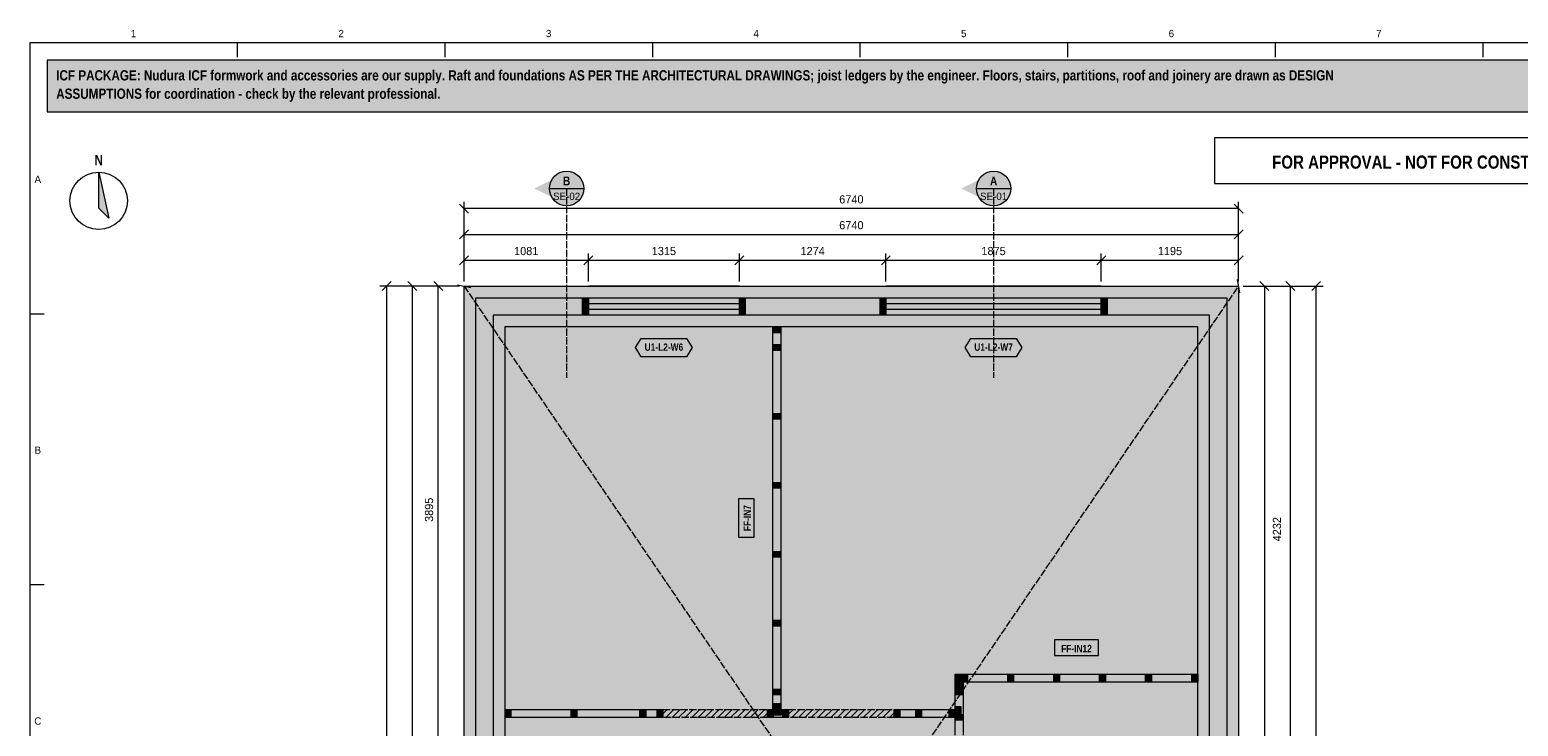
# Model space of a CAD drawing. Header units: millimetres. Extents: x 17 to 413, y 4 to 292.
# Tile 3 of 4: x 20 to 279, y 171 to 292. Entities that reach past the tile are written whole.
import ezdxf
from ezdxf.enums import TextEntityAlignment as Align

# ---------------------------------------------------------------- set-up
doc = ezdxf.new("R2010")
doc.units = ezdxf.units.MM
doc.linetypes.add('DASHED', pattern=[1.524, 1.27, -0.254])
for name, color, linetype in [('FILL-C_B2B2B5', 7, 'Continuous'), ('FILL-EPS', 7, 'Continuous'), ('FILL-INK', 7, 'Continuous'), ('FILL-RED', 7, 'Continuous'), ('FILL-TEAL_DK', 7, 'Continuous'), ('FILL-TIMBER', 7, 'Continuous'), ('FILL-WHITE', 7, 'Continuous'), ('LINE-C_85297A', 7, 'Continuous'), ('LINE-C_85297A-DASH', 7, 'DASHED'), ('LINE-INK', 7, 'Continuous'), ('LINE-INK-DASH', 7, 'DASHED'), ('LINE-RED', 7, 'Continuous'), ('LINE-RED-DASH', 7, 'DASHED'), ('LINE-STEEL_GREY', 7, 'Continuous'), ('LINE-STEEL_GREY-DASH', 7, 'DASHED'), ('LINE-TEAL_DK', 7, 'Continuous'), ('LINE-TIMBER_DK', 7, 'Continuous'), ('TEXT-INK', 7, 'Continuous'), ('TEXT-RED', 7, 'Continuous'), ('TEXT-STEEL_GREY', 7, 'Continuous'), ('TEXT-TEAL_DK', 7, 'Continuous')]:
    doc.layers.add(name, color=color, linetype=linetype)
doc.styles.add('OpenSansCondensed-Bold', font='OpenSansCondensed-Bold.ttf')

msp = doc.modelspace()

# ---------------------------------------------------------------- hatches: boundary and pattern name
at = {"layer": 'FILL-C_B2B2B5', "true_color": 0xb2b2b5}
h = msp.add_hatch(color=253, dxfattribs=at)
h.dxf.hatch_style = 1
h.paths.add_polyline_path([(97.63, 245.62), (228.37, 245.62), (228.37, 51.88), (97.63, 51.88)])
h.paths.add_polyline_path([(225.32, 54.93), (225.32, 242.57), (100.68, 242.57), (100.68, 54.93)], flags=0)
at = {"layer": 'FILL-EPS', "true_color": 0xccffff}
h = msp.add_hatch(color=7, dxfattribs=at)
h.dxf.hatch_style = 1
h.paths.add_polyline_path([(95.6, 247.65), (230.4, 247.65), (230.4, 49.85), (95.6, 49.85)])
h.paths.add_polyline_path([(97.63, 51.88), (228.37, 51.88), (228.37, 245.62), (97.63, 245.62)], flags=0)
h = msp.add_hatch(color=7, dxfattribs=at)
h.dxf.hatch_style = 1
h.paths.add_polyline_path([(100.68, 54.93), (100.68, 242.57), (225.32, 242.57), (225.32, 54.93)])
h.paths.add_polyline_path([(223.29, 56.96), (223.29, 240.54), (102.71, 240.54), (102.71, 56.96)], flags=0)
at = {"layer": 'FILL-INK', "true_color": 0x14141a}
h = msp.add_hatch(color=250, dxfattribs=at)
h.dxf.hatch_style = 1
h.paths.add_polyline_path([(32, 267.5), (33.75, 259.5), (32, 261.25)])
at = {"layer": 'FILL-RED', "true_color": 0xb81a1f}
h = msp.add_hatch(color=242, dxfattribs=at)
h.dxf.hatch_style = 1
h.paths.add_polyline_path([(107.84, 264.65), (113.44, 261.8), (113.44, 267.5)])
h = msp.add_hatch(color=242, dxfattribs=at)
h.dxf.hatch_style = 1
h.paths.add_polyline_path([(182.16, 264.65), (187.76, 261.8), (187.76, 267.5)])
at = {"layer": 'FILL-TEAL_DK', "true_color": 0x006b5c}
h = msp.add_hatch(color=126, dxfattribs=at)
h.dxf.hatch_style = 1
h.paths.add_polyline_path([(116.22, 245.61), (117.22, 245.61), (117.22, 242.57), (116.22, 242.57)])
h = msp.add_hatch(color=126, dxfattribs=at)
h.dxf.hatch_style = 1
h.paths.add_polyline_path([(143.52, 245.61), (144.52, 245.61), (144.52, 242.57), (143.52, 242.57)])
h = msp.add_hatch(color=126, dxfattribs=at)
h.dxf.hatch_style = 1
h.paths.add_polyline_path([(168, 245.61), (169, 245.61), (169, 242.57), (168, 242.57)])
h = msp.add_hatch(color=126, dxfattribs=at)
h.dxf.hatch_style = 1
h.paths.add_polyline_path([(206.5, 242.57), (206.5, 245.61), (207.5, 245.61), (207.5, 242.57), (206.5, 242.57)])
at = {"layer": 'FILL-TIMBER', "true_color": 0xeddbb8}
h = msp.add_hatch(color=254, dxfattribs=at)
h.dxf.hatch_style = 1
h.paths.add_polyline_path([(150.73, 240.53), (150.73, 239.82), (150.73, 239.53), (150.32, 239.53), (149.33, 239.53), (149.33, 240.24), (149.33, 240.53), (149.74, 240.53)])
h = msp.add_hatch(color=254, dxfattribs=at)
h.dxf.hatch_style = 1
h.paths.add_polyline_path([(150.73, 237.46), (150.73, 236.75), (150.73, 236.46), (150.32, 236.46), (149.33, 236.46), (149.33, 237.17), (149.33, 237.46), (149.74, 237.46)])
h = msp.add_hatch(color=254, dxfattribs=at)
h.dxf.hatch_style = 1
h.paths.add_polyline_path([(150.73, 225.46), (150.73, 224.75), (150.73, 224.46), (150.32, 224.46), (149.33, 224.46), (149.33, 225.17), (149.33, 225.46), (149.74, 225.46)])
h = msp.add_hatch(color=254, dxfattribs=at)
h.dxf.hatch_style = 1
h.paths.add_polyline_path([(150.73, 213.46), (150.73, 212.75), (150.73, 212.46), (150.32, 212.46), (149.33, 212.46), (149.33, 213.17), (149.33, 213.46), (149.74, 213.46)])
h = msp.add_hatch(color=254, dxfattribs=at)
h.dxf.hatch_style = 1
h.paths.add_polyline_path([(150.73, 201.46), (150.73, 200.75), (150.73, 200.46), (150.32, 200.46), (149.33, 200.46), (149.33, 201.17), (149.33, 201.46), (149.74, 201.46)])
h = msp.add_hatch(color=254, dxfattribs=at)
h.dxf.hatch_style = 1
h.paths.add_polyline_path([(150.73, 189.46), (150.73, 188.75), (150.73, 188.46), (150.32, 188.46), (149.33, 188.46), (149.33, 189.17), (149.33, 189.46), (149.74, 189.46)])
h = msp.add_hatch(color=254, dxfattribs=at)
h.dxf.hatch_style = 1
h.paths.add_polyline_path([(182.07, 178.68), (181.36, 178.68), (181.07, 178.68), (181.07, 179.09), (181.07, 180.08), (181.78, 180.08), (182.07, 180.08), (182.07, 179.67)])
h = msp.add_hatch(color=254, dxfattribs=at)
h.dxf.hatch_style = 1
h.paths.add_polyline_path([(183.21, 178.68), (182.5, 178.68), (182.21, 178.68), (182.21, 179.09), (182.21, 180.08), (182.92, 180.08), (183.21, 180.08), (183.21, 179.67)])
h = msp.add_hatch(color=254, dxfattribs=at)
h.dxf.hatch_style = 1
h.paths.add_polyline_path([(191.21, 178.68), (190.5, 178.68), (190.21, 178.68), (190.21, 179.09), (190.21, 180.08), (190.92, 180.08), (191.21, 180.08), (191.21, 179.67)])
h = msp.add_hatch(color=254, dxfattribs=at)
h.dxf.hatch_style = 1
h.paths.add_polyline_path([(199.21, 178.68), (198.5, 178.68), (198.21, 178.68), (198.21, 179.09), (198.21, 180.08), (198.92, 180.08), (199.21, 180.08), (199.21, 179.67)])
h = msp.add_hatch(color=254, dxfattribs=at)
h.dxf.hatch_style = 1
h.paths.add_polyline_path([(207.21, 178.68), (206.5, 178.68), (206.21, 178.68), (206.21, 179.09), (206.21, 180.08), (206.92, 180.08), (207.21, 180.08), (207.21, 179.67)])
h = msp.add_hatch(color=254, dxfattribs=at)
h.dxf.hatch_style = 1
h.paths.add_polyline_path([(215.21, 178.68), (214.5, 178.68), (214.21, 178.68), (214.21, 179.09), (214.21, 180.08), (214.92, 180.08), (215.21, 180.08), (215.21, 179.67)])
h = msp.add_hatch(color=254, dxfattribs=at)
h.dxf.hatch_style = 1
h.paths.add_polyline_path([(223.28, 178.68), (222.57, 178.68), (222.28, 178.68), (222.28, 179.09), (222.28, 180.08), (222.99, 180.08), (223.28, 180.08), (223.28, 179.67)])
h = msp.add_hatch(color=254, dxfattribs=at)
h.dxf.hatch_style = 1
h.paths.add_polyline_path([(150.73, 177.46), (150.73, 176.75), (150.73, 176.46), (150.32, 176.46), (149.33, 176.46), (149.33, 177.17), (149.33, 177.46), (149.74, 177.46)])
h = msp.add_hatch(color=254, dxfattribs=at)
h.dxf.hatch_style = 1
h.paths.add_polyline_path([(182.47, 178.64), (182.47, 177.93), (182.47, 177.64), (182.06, 177.64), (181.07, 177.64), (181.07, 178.35), (181.07, 178.64), (181.48, 178.64)])
h = msp.add_hatch(color=254, dxfattribs=at)
h.dxf.hatch_style = 1
h.paths.add_polyline_path([(182.47, 177.46), (182.47, 176.75), (182.47, 176.46), (182.06, 176.46), (181.07, 176.46), (181.07, 177.17), (181.07, 177.46), (181.48, 177.46)])
h = msp.add_hatch(color=254, dxfattribs=at)
h.dxf.hatch_style = 1
h.paths.add_polyline_path([(103.72, 172.54), (103.01, 172.54), (102.72, 172.54), (102.72, 172.95), (102.72, 173.94), (103.43, 173.94), (103.72, 173.94), (103.72, 173.53)])
h = msp.add_hatch(color=254, dxfattribs=at)
h.dxf.hatch_style = 1
h.paths.add_polyline_path([(115.21, 172.54), (114.5, 172.54), (114.21, 172.54), (114.21, 172.95), (114.21, 173.94), (114.92, 173.94), (115.21, 173.94), (115.21, 173.53)])
h = msp.add_hatch(color=254, dxfattribs=at)
h.dxf.hatch_style = 1
h.paths.add_polyline_path([(127.21, 172.54), (126.5, 172.54), (126.21, 172.54), (126.21, 172.95), (126.21, 173.94), (126.92, 173.94), (127.21, 173.94), (127.21, 173.53)])
h = msp.add_hatch(color=254, dxfattribs=at)
h.dxf.hatch_style = 1
h.paths.add_polyline_path([(130.2, 172.54), (129.49, 172.54), (129.2, 172.54), (129.2, 172.95), (129.2, 173.94), (129.91, 173.94), (130.2, 173.94), (130.2, 173.53)])
h = msp.add_hatch(color=254, dxfattribs=at)
h.dxf.hatch_style = 1
h.paths.add_polyline_path([(149.4, 172.54), (148.69, 172.54), (148.4, 172.54), (148.4, 172.95), (148.4, 173.94), (149.11, 173.94), (149.4, 173.94), (149.4, 173.53)])
h = msp.add_hatch(color=254, dxfattribs=at)
h.dxf.hatch_style = 1
h.paths.add_polyline_path([(150.73, 174.98), (150.73, 174.27), (150.73, 173.98), (150.32, 173.98), (149.33, 173.98), (149.33, 174.69), (149.33, 174.98), (149.74, 174.98)])
h = msp.add_hatch(color=254, dxfattribs=at)
h.dxf.hatch_style = 1
h.paths.add_polyline_path([(150.8, 172.94), (149.81, 172.94), (149.4, 172.94), (149.4, 173.23), (149.4, 173.94), (150.39, 173.94), (150.8, 173.94), (150.8, 173.65)])
h = msp.add_hatch(color=254, dxfattribs=at)
h.dxf.hatch_style = 1
h.paths.add_polyline_path([(152.08, 172.54), (151.37, 172.54), (151.08, 172.54), (151.08, 172.95), (151.08, 173.94), (151.78, 173.94), (152.08, 173.94), (152.08, 173.53)])
h = msp.add_hatch(color=254, dxfattribs=at)
h.dxf.hatch_style = 1
h.paths.add_polyline_path([(171.44, 172.54), (170.73, 172.54), (170.44, 172.54), (170.44, 172.95), (170.44, 173.94), (171.14, 173.94), (171.44, 173.94), (171.44, 173.53)])
h = msp.add_hatch(color=254, dxfattribs=at)
h.dxf.hatch_style = 1
h.paths.add_polyline_path([(175.21, 172.54), (174.5, 172.54), (174.21, 172.54), (174.21, 172.95), (174.21, 173.94), (174.92, 173.94), (175.21, 173.94), (175.21, 173.53)])
h = msp.add_hatch(color=254, dxfattribs=at)
h.dxf.hatch_style = 1
h.paths.add_polyline_path([(181.03, 172.54), (180.32, 172.54), (180.03, 172.54), (180.03, 172.95), (180.03, 173.94), (180.74, 173.94), (181.03, 173.94), (181.03, 173.53)])
h = msp.add_hatch(color=254, dxfattribs=at)
h.dxf.hatch_style = 1
h.paths.add_polyline_path([(182.07, 174.44), (182.07, 173.45), (182.07, 173.04), (181.78, 173.04), (181.07, 173.04), (181.07, 174.03), (181.07, 174.44), (181.36, 174.44)])
h = msp.add_hatch(color=254, dxfattribs=at)
h.dxf.hatch_style = 1
h.paths.add_polyline_path([(182.47, 173.04), (182.47, 172.33), (182.47, 172.04), (182.06, 172.04), (181.07, 172.04), (181.07, 172.75), (181.07, 173.04), (181.48, 173.04)])
at = {"layer": 'FILL-WHITE', "true_color": 0xfff5f0}
h = msp.add_hatch(color=7, dxfattribs=at)
h.dxf.hatch_style = 1
h.paths.add_polyline_path([(23, 278), (307, 278), (307, 287), (23, 287)])
at = {"layer": 'FILL-WHITE', "true_color": 0xffffff}
h = msp.add_hatch(color=7, dxfattribs=at)
h.dxf.hatch_style = 1
h.paths.add_polyline_path([(116.44, 264.65), (116.34, 265.43), (116.04, 266.15), (115.56, 266.77), (114.94, 267.25), (114.22, 267.55), (113.44, 267.65), (112.66, 267.55), (111.94, 267.25), (111.32, 266.77), (110.84, 266.15), (110.54, 265.43), (110.44, 264.65), (110.54, 263.87), (110.84, 263.15), (111.32, 262.53), (111.94, 262.05), (112.66, 261.75), (113.44, 261.65), (114.22, 261.75), (114.94, 262.05), (115.56, 262.53), (116.04, 263.15), (116.34, 263.87)])
h = msp.add_hatch(color=7, dxfattribs=at)
h.dxf.hatch_style = 1
h.paths.add_polyline_path([(190.76, 264.65), (190.66, 265.43), (190.36, 266.15), (189.88, 266.77), (189.26, 267.25), (188.54, 267.55), (187.76, 267.65), (186.98, 267.55), (186.26, 267.25), (185.64, 266.77), (185.16, 266.15), (184.86, 265.43), (184.76, 264.65), (184.86, 263.87), (185.16, 263.15), (185.64, 262.53), (186.26, 262.05), (186.98, 261.75), (187.76, 261.65), (188.54, 261.75), (189.26, 262.05), (189.88, 262.53), (190.36, 263.15), (190.66, 263.87)])
h = msp.add_hatch(color=7, dxfattribs=at)
h.dxf.hatch_style = 1
h.paths.add_polyline_path([(125.43, 236.94), (126.43, 238.54), (134.31, 238.54), (135.31, 236.94), (134.31, 235.34), (126.43, 235.34)])
at = {"layer": 'FILL-WHITE', "true_color": 0xfaf5e8}
h = msp.add_hatch(color=7, dxfattribs=at)
h.dxf.hatch_style = 1
h.paths.add_polyline_path([(150.32, 173.98), (149.33, 173.98), (149.33, 174.69), (149.33, 174.98), (149.33, 176.46), (149.33, 177.17), (149.33, 177.46), (149.33, 188.46), (149.33, 189.17), (149.33, 189.46), (149.33, 200.46), (149.33, 201.17), (149.33, 201.46), (149.33, 212.46), (149.33, 213.17), (149.33, 213.46), (149.33, 224.46), (149.33, 225.17), (149.33, 225.46), (149.33, 236.46), (149.33, 237.17), (149.33, 237.46), (149.33, 239.53), (149.33, 240.24), (149.33, 240.53), (149.74, 240.53), (150.73, 240.53), (150.73, 239.82), (150.73, 239.53), (150.73, 237.46), (150.73, 236.75), (150.73, 236.46), (150.73, 225.46), (150.73, 224.75), (150.73, 224.46), (150.73, 213.46), (150.73, 212.75), (150.73, 212.46), (150.73, 201.46), (150.73, 200.75), (150.73, 200.46), (150.73, 189.46), (150.73, 188.75), (150.73, 188.46), (150.73, 177.46), (150.73, 176.75), (150.73, 176.46), (150.73, 174.98), (150.73, 174.27), (150.73, 173.98)])
at = {"layer": 'FILL-WHITE', "true_color": 0xffffff}
h = msp.add_hatch(color=7, dxfattribs=at)
h.dxf.hatch_style = 1
h.paths.add_polyline_path([(182.81, 236.94), (183.81, 238.54), (191.69, 238.54), (192.69, 236.94), (191.69, 235.34), (183.81, 235.34)])
h = msp.add_hatch(color=7, dxfattribs=at)
h.dxf.hatch_style = 1
h.paths.add_polyline_path([(146.11, 203.91), (146.11, 210.6), (143.35, 210.6), (143.35, 203.91)])
h = msp.add_hatch(color=7, dxfattribs=at)
h.dxf.hatch_style = 1
h.paths.add_polyline_path([(198.34, 183.3), (206.01, 183.3), (206.01, 186.06), (198.34, 186.06)])
at = {"layer": 'FILL-WHITE', "true_color": 0xfaf5e8}
h = msp.add_hatch(color=7, dxfattribs=at)
h.dxf.hatch_style = 1
h.paths.add_polyline_path([(181.07, 179.09), (181.07, 180.08), (181.78, 180.08), (182.07, 180.08), (182.21, 180.08), (182.92, 180.08), (183.21, 180.08), (190.21, 180.08), (190.92, 180.08), (191.21, 180.08), (198.21, 180.08), (198.92, 180.08), (199.21, 180.08), (206.21, 180.08), (206.92, 180.08), (207.21, 180.08), (214.21, 180.08), (214.92, 180.08), (215.21, 180.08), (222.28, 180.08), (222.99, 180.08), (223.28, 180.08), (223.28, 179.67), (223.28, 178.68), (222.57, 178.68), (222.28, 178.68), (215.21, 178.68), (214.5, 178.68), (214.21, 178.68), (207.21, 178.68), (206.5, 178.68), (206.21, 178.68), (199.21, 178.68), (198.5, 178.68), (198.21, 178.68), (191.21, 178.68), (190.5, 178.68), (190.21, 178.68), (183.21, 178.68), (182.5, 178.68), (182.21, 178.68), (182.07, 178.68), (181.36, 178.68), (181.07, 178.68)])
h = msp.add_hatch(color=7, dxfattribs=at)
h.dxf.hatch_style = 1
h.paths.add_polyline_path([(182.06, 154.98), (181.07, 154.98), (181.07, 155.69), (181.07, 155.98), (181.07, 160.46), (181.07, 161.17), (181.07, 161.46), (181.07, 168.46), (181.07, 169.17), (181.07, 169.46), (181.07, 172.04), (181.07, 172.75), (181.07, 173.04), (181.07, 174.03), (181.07, 174.44), (181.07, 176.46), (181.07, 177.17), (181.07, 177.46), (181.07, 177.64), (181.07, 178.35), (181.07, 178.64), (181.48, 178.64), (182.47, 178.64), (182.47, 177.93), (182.47, 177.64), (182.47, 177.46), (182.47, 176.75), (182.47, 176.46), (182.47, 173.04), (182.47, 172.33), (182.47, 172.04), (182.47, 169.46), (182.47, 168.75), (182.47, 168.46), (182.47, 161.46), (182.47, 160.75), (182.47, 160.46), (182.47, 155.98), (182.47, 155.27), (182.47, 154.98)])
h = msp.add_hatch(color=7, dxfattribs=at)
h.dxf.hatch_style = 1
h.paths.add_polyline_path([(102.72, 172.54), (102.72, 172.95), (102.72, 173.94), (103.43, 173.94), (103.72, 173.94), (114.21, 173.94), (114.92, 173.94), (115.21, 173.94), (126.21, 173.94), (126.92, 173.94), (127.21, 173.94), (129.2, 173.94), (129.91, 173.94), (130.2, 173.94), (130.2, 173.53), (130.2, 172.54), (129.49, 172.54), (129.2, 172.54), (127.21, 172.54), (126.5, 172.54), (126.21, 172.54), (115.21, 172.54), (114.5, 172.54), (114.21, 172.54), (103.72, 172.54), (103.01, 172.54)])
at = {"layer": 'FILL-WHITE', "true_color": 0xffffff}
h = msp.add_hatch(color=7, dxfattribs=at)
h.dxf.hatch_style = 1
h.paths.add_polyline_path([(130.2, 172.54), (130.2, 173.94), (148.4, 173.94), (148.4, 172.54)])
at = {"layer": 'FILL-WHITE', "true_color": 0xfaf5e8}
h = msp.add_hatch(color=7, dxfattribs=at)
h.dxf.hatch_style = 1
h.paths.add_polyline_path([(148.4, 173.94), (149.11, 173.94), (149.4, 173.94), (150.39, 173.94), (150.8, 173.94), (151.08, 173.94), (151.78, 173.94), (152.08, 173.94), (152.08, 173.53), (152.08, 172.54), (151.37, 172.54), (151.08, 172.54), (149.4, 172.54), (148.69, 172.54), (148.4, 172.54), (148.4, 172.95)])
at = {"layer": 'FILL-WHITE', "true_color": 0xffffff}
h = msp.add_hatch(color=7, dxfattribs=at)
h.dxf.hatch_style = 1
h.paths.add_polyline_path([(152.08, 172.54), (152.08, 173.94), (170.44, 173.94), (170.44, 172.54)])
at = {"layer": 'FILL-WHITE', "true_color": 0xfaf5e8}
h = msp.add_hatch(color=7, dxfattribs=at)
h.dxf.hatch_style = 1
h.paths.add_polyline_path([(170.44, 172.54), (170.44, 172.95), (170.44, 173.94), (171.14, 173.94), (171.44, 173.94), (174.21, 173.94), (174.92, 173.94), (175.21, 173.94), (180.03, 173.94), (180.74, 173.94), (181.03, 173.94), (181.03, 173.53), (181.03, 172.54), (180.32, 172.54), (180.03, 172.54), (175.21, 172.54), (174.5, 172.54), (174.21, 172.54), (171.44, 172.54), (170.73, 172.54), (170.44, 172.54)])

# ---------------------------------------------------------------- linework, layer by layer
at = {"layer": 'LINE-C_85297A', "lineweight": 5}
for p, q in [((230.62, 246.47), (230.18, 248.83)), ((94.42, 247.87), (96.78, 247.43))]:
    msp.add_line(p, q, dxfattribs=at)
at = {"layer": 'LINE-C_85297A-DASH', "lineweight": 5}
for p, q in [((95.6, 49.85), (230.4, 247.65)), ((95.6, 247.65), (230.4, 49.85))]:
    msp.add_line(p, q, dxfattribs=at)
at = {"layer": 'LINE-INK', "lineweight": 5}
for p, q in [((56.12, 290), (56.12, 287.5)), ((92.25, 290), (92.25, 287.5)), ((128.38, 290), (128.38, 287.5)), ((164.5, 290), (164.5, 287.5)), ((200.62, 290), (200.62, 287.5)), ((236.75, 290), (236.75, 287.5)), ((272.88, 290), (272.88, 287.5)), ((96.38, 260.37), (94.82, 261.93)), ((95.6, 248.45), (95.6, 262.35)), ((231.18, 260.37), (229.62, 261.93)), ((230.4, 248.45), (230.4, 262.35)), ((230.4, 261.15), (95.6, 261.15)), ((94.82, 255.87), (96.38, 257.43)), ((95.6, 248.45), (95.6, 257.85)), ((95.6, 256.65), (230.4, 256.65)), ((229.62, 255.87), (231.18, 257.43)), ((230.4, 248.45), (230.4, 257.85)), ((94.82, 251.37), (96.38, 252.93)), ((95.6, 248.45), (95.6, 253.35)), ((95.6, 252.15), (230.4, 252.15)), ((116.44, 251.37), (118, 252.93)), ((117.22, 248.45), (117.22, 253.35)), ((142.74, 251.37), (144.3, 252.93)), ((143.52, 248.45), (143.52, 253.35)), ((168.22, 251.37), (169.78, 252.93)), ((169, 248.45), (169, 253.35)), ((205.72, 251.37), (207.28, 252.93)), ((206.5, 248.45), (206.5, 253.35)), ((229.62, 251.37), (231.18, 252.93)), ((230.4, 248.45), (230.4, 253.35)), ((94.8, 247.65), (80.9, 247.65)), ((82.88, 248.43), (81.32, 246.87)), ((82.1, 247.65), (82.1, 49.85)), ((94.8, 247.65), (85.4, 247.65)), ((87.38, 246.87), (85.82, 248.43)), ((86.6, 49.85), (86.6, 247.65)), ((94.8, 247.65), (89.9, 247.65)), ((91.88, 246.87), (90.32, 248.43)), ((91.1, 49.85), (91.1, 247.65)), ((143.52, 247.65), (117.22, 247.65)), ((206.5, 247.65), (169, 247.65)), ((231.2, 247.65), (236.1, 247.65)), ((231.2, 247.65), (240.6, 247.65)), ((231.2, 247.65), (245.1, 247.65)), ((234.12, 248.43), (235.68, 246.87)), ((234.9, 247.65), (234.9, 49.85)), ((238.62, 248.43), (240.18, 246.87)), ((239.4, 247.65), (239.4, 49.85)), ((243.12, 246.87), (244.68, 248.43)), ((243.9, 49.85), (243.9, 247.65)), ((143.52, 244.59), (117.22, 244.59)), ((143.52, 243.59), (117.22, 243.59)), ((206.5, 244.59), (169, 244.59)), ((206.5, 243.59), (169, 243.59)), ((20, 242.83), (22.5, 242.83)), ((143.52, 240.54), (117.22, 240.54)), ((206.5, 240.54), (169, 240.54)), ((20, 195.67), (22.5, 195.67))]:
    msp.add_line(p, q, dxfattribs=at)
for points in [[(20, 7), (413, 7), (413, 290), (20, 290)], [(32, 267.5), (33.75, 259.5), (32, 261.25)], [(95.6, 49.85), (95.6, 247.65), (230.4, 247.65), (230.4, 49.85)], [(102.71, 56.96), (223.29, 56.96), (223.29, 240.54), (102.71, 240.54)], [(150.32, 173.98), (149.33, 173.98), (149.33, 174.69), (149.33, 174.98), (149.33, 176.46), (149.33, 177.17), (149.33, 177.46), (149.33, 188.46), (149.33, 189.17), (149.33, 189.46), (149.33, 200.46), (149.33, 201.17), (149.33, 201.46), (149.33, 212.46), (149.33, 213.17), (149.33, 213.46), (149.33, 224.46), (149.33, 225.17), (149.33, 225.46), (149.33, 236.46), (149.33, 237.17), (149.33, 237.46), (149.33, 239.53), (149.33, 240.24), (149.33, 240.53), (149.74, 240.53), (150.73, 240.53), (150.73, 239.82), (150.73, 239.53), (150.73, 237.46), (150.73, 236.75), (150.73, 236.46), (150.73, 225.46), (150.73, 224.75), (150.73, 224.46), (150.73, 213.46), (150.73, 212.75), (150.73, 212.46), (150.73, 201.46), (150.73, 200.75), (150.73, 200.46), (150.73, 189.46), (150.73, 188.75), (150.73, 188.46), (150.73, 177.46), (150.73, 176.75), (150.73, 176.46), (150.73, 174.98), (150.73, 174.27), (150.73, 173.98)], [(146.11, 203.91), (146.11, 210.6), (143.35, 210.6), (143.35, 203.91)], [(198.34, 183.3), (206.01, 183.3), (206.01, 186.06), (198.34, 186.06)], [(181.07, 179.09), (181.07, 180.08), (181.78, 180.08), (182.07, 180.08), (182.21, 180.08), (182.92, 180.08), (183.21, 180.08), (190.21, 180.08), (190.92, 180.08), (191.21, 180.08), (198.21, 180.08), (198.92, 180.08), (199.21, 180.08), (206.21, 180.08), (206.92, 180.08), (207.21, 180.08), (214.21, 180.08), (214.92, 180.08), (215.21, 180.08), (222.28, 180.08), (222.99, 180.08), (223.28, 180.08), (223.28, 179.67), (223.28, 178.68), (222.57, 178.68), (222.28, 178.68), (215.21, 178.68), (214.5, 178.68), (214.21, 178.68), (207.21, 178.68), (206.5, 178.68), (206.21, 178.68), (199.21, 178.68), (198.5, 178.68), (198.21, 178.68), (191.21, 178.68), (190.5, 178.68), (190.21, 178.68), (183.21, 178.68), (182.5, 178.68), (182.21, 178.68), (182.07, 178.68), (181.36, 178.68), (181.07, 178.68)], [(102.72, 172.54), (102.72, 172.95), (102.72, 173.94), (102.72, 173.94), (103.43, 173.94), (103.72, 173.94), (114.21, 173.94), (114.92, 173.94), (115.21, 173.94), (126.21, 173.94), (126.92, 173.94), (127.21, 173.94), (129.2, 173.94), (129.91, 173.94), (130.2, 173.94), (130.2, 173.94), (130.2, 173.53), (130.2, 172.54), (130.2, 172.54), (129.49, 172.54), (129.2, 172.54), (127.21, 172.54), (126.5, 172.54), (126.21, 172.54), (115.21, 172.54), (114.5, 172.54), (114.21, 172.54), (103.72, 172.54), (103.01, 172.54), (102.72, 172.54)], [(148.4, 173.94), (149.11, 173.94), (149.4, 173.94), (150.39, 173.94), (150.8, 173.94), (151.08, 173.94), (151.78, 173.94), (152.08, 173.94), (152.08, 173.53), (152.08, 172.54), (151.37, 172.54), (151.08, 172.54), (149.4, 172.54), (148.69, 172.54), (148.4, 172.54), (148.4, 172.95)], [(170.44, 172.54), (170.44, 172.54), (170.44, 172.95), (170.44, 173.94), (170.44, 173.94), (170.44, 173.94), (170.44, 173.94), (171.14, 173.94), (171.44, 173.94), (174.21, 173.94), (174.92, 173.94), (175.21, 173.94), (180.03, 173.94), (180.74, 173.94), (181.03, 173.94), (181.03, 173.94), (181.03, 173.94), (181.03, 173.94), (181.03, 173.94), (181.03, 173.53), (181.03, 172.54), (181.03, 172.54), (181.03, 172.54), (181.03, 172.54), (181.03, 172.54), (180.32, 172.54), (180.03, 172.54), (175.21, 172.54), (174.5, 172.54), (174.21, 172.54), (171.44, 172.54), (170.73, 172.54), (170.44, 172.54), (170.44, 172.54)]]:
    msp.add_lwpolyline(points, close=True, dxfattribs=at)
msp.add_lwpolyline([(181.07, 169.46), (181.07, 172.04), (181.07, 172.75), (181.07, 173.04), (181.07, 174.03), (181.07, 174.44), (181.07, 176.46), (181.07, 177.17), (181.07, 177.46), (181.07, 177.64), (181.07, 178.35), (181.07, 178.64), (181.48, 178.64), (182.47, 178.64), (182.47, 177.93), (182.47, 177.64), (182.47, 177.46), (182.47, 176.75), (182.47, 176.46), (182.47, 173.04), (182.47, 172.33), (182.47, 172.04), (182.47, 169.46)], dxfattribs=at)
msp.add_circle((32, 262.5), 5, dxfattribs=at)
at = {"layer": 'LINE-INK-DASH', "lineweight": 5}
for points in [[(130.2, 172.54), (130.2, 173.94), (148.4, 173.94), (148.4, 172.54)], [(152.08, 172.54), (152.08, 173.94), (170.44, 173.94), (170.44, 172.54)]]:
    msp.add_lwpolyline(points, close=True, dxfattribs=at)
at = {"layer": 'LINE-RED', "lineweight": 5}
for p, q in [((110.44, 264.65), (116.44, 264.65)), ((184.76, 264.65), (190.76, 264.65))]:
    msp.add_line(p, q, dxfattribs=at)
for points in [[(23, 278), (307, 278), (307, 287), (23, 287)], [(226.21, 265.5), (303, 265.5), (303, 273.5), (226.21, 273.5)]]:
    msp.add_lwpolyline(points, close=True, dxfattribs=at)
for centre in [(113.44, 264.65), (187.76, 264.65)]:
    msp.add_circle(centre, 3, dxfattribs=at)
at = {"layer": 'LINE-RED-DASH', "lineweight": 5}
for p, q in [((113.44, 264.65), (113.44, 231.65)), ((187.76, 264.65), (187.76, 231.65))]:
    msp.add_line(p, q, dxfattribs=at)
at = {"layer": 'LINE-STEEL_GREY', "lineweight": 5}
for points in [[(97.63, 245.62), (228.37, 245.62), (228.37, 51.88), (97.63, 51.88)], [(225.32, 54.93), (225.32, 242.57), (100.68, 242.57), (100.68, 54.93)]]:
    msp.add_lwpolyline(points, close=True, dxfattribs=at)
at = {"layer": 'LINE-STEEL_GREY-DASH', "lineweight": 5}
for points in [[(95.6, 247.65), (230.4, 247.65), (230.4, 49.85), (95.6, 49.85)], [(223.29, 240.54), (102.71, 240.54), (102.71, 56.96), (223.29, 56.96)]]:
    msp.add_lwpolyline(points, close=True, dxfattribs=at)
at = {"layer": 'LINE-TEAL_DK', "lineweight": 5}
for points in [[(116.22, 245.61), (117.22, 245.61), (117.22, 242.57), (116.22, 242.57)], [(143.52, 245.61), (144.52, 245.61), (144.52, 242.57), (143.52, 242.57)], [(168, 245.61), (169, 245.61), (169, 242.57), (168, 242.57)], [(206.5, 242.57), (206.5, 245.61), (206.5, 245.61), (206.5, 245.61), (207.5, 245.61), (207.5, 245.61), (207.5, 245.61), (207.5, 242.57), (207.5, 242.57), (207.5, 242.57), (206.5, 242.57), (206.5, 242.57)], [(125.43, 236.94), (126.43, 238.54), (134.31, 238.54), (135.31, 236.94), (134.31, 235.34), (126.43, 235.34)], [(182.81, 236.94), (183.81, 238.54), (191.69, 238.54), (192.69, 236.94), (191.69, 235.34), (183.81, 235.34)]]:
    msp.add_lwpolyline(points, close=True, dxfattribs=at)
at = {"layer": 'LINE-TIMBER_DK', "lineweight": 5}
for p, q in [((130.2, 173.19), (130.95, 173.94)), ((130.68, 172.54), (132.08, 173.94)), ((131.81, 172.54), (133.21, 173.94)), ((132.94, 172.54), (134.34, 173.94)), ((134.07, 172.54), (135.47, 173.94)), ((135.21, 172.54), (136.61, 173.94)), ((136.34, 172.54), (137.74, 173.94)), ((137.47, 172.54), (138.87, 173.94)), ((138.6, 172.54), (140, 173.94)), ((139.73, 172.54), (141.13, 173.94)), ((140.86, 172.54), (142.26, 173.94)), ((141.99, 172.54), (143.39, 173.94)), ((143.13, 172.54), (144.53, 173.94)), ((144.26, 172.54), (145.66, 173.94)), ((145.39, 172.54), (146.79, 173.94)), ((146.52, 172.54), (147.92, 173.94)), ((152.08, 173.11), (152.91, 173.94)), ((152.64, 172.54), (154.04, 173.94)), ((153.77, 172.54), (155.17, 173.94)), ((154.9, 172.54), (156.3, 173.94)), ((156.03, 172.54), (157.43, 173.94)), ((157.16, 172.54), (158.56, 173.94)), ((158.29, 172.54), (159.69, 173.94)), ((159.42, 172.54), (160.82, 173.94)), ((160.56, 172.54), (161.96, 173.94)), ((161.69, 172.54), (163.09, 173.94)), ((162.82, 172.54), (164.22, 173.94)), ((163.95, 172.54), (165.35, 173.94)), ((165.08, 172.54), (166.48, 173.94)), ((166.21, 172.54), (167.61, 173.94)), ((167.34, 172.54), (168.74, 173.94)), ((168.48, 172.54), (169.88, 173.94)), ((147.65, 172.54), (148.4, 173.29)), ((169.61, 172.54), (170.44, 173.37))]:
    msp.add_line(p, q, dxfattribs=at)
for points in [[(150.73, 240.53), (150.73, 239.82), (150.73, 239.53), (150.32, 239.53), (149.33, 239.53), (149.33, 240.24), (149.33, 240.53), (149.74, 240.53)], [(150.73, 237.46), (150.73, 236.75), (150.73, 236.46), (150.32, 236.46), (149.33, 236.46), (149.33, 237.17), (149.33, 237.46), (149.74, 237.46)], [(150.73, 225.46), (150.73, 224.75), (150.73, 224.46), (150.32, 224.46), (149.33, 224.46), (149.33, 225.17), (149.33, 225.46), (149.74, 225.46)], [(150.73, 213.46), (150.73, 212.75), (150.73, 212.46), (150.32, 212.46), (149.33, 212.46), (149.33, 213.17), (149.33, 213.46), (149.74, 213.46)], [(150.73, 201.46), (150.73, 200.75), (150.73, 200.46), (150.32, 200.46), (149.33, 200.46), (149.33, 201.17), (149.33, 201.46), (149.74, 201.46)], [(150.73, 189.46), (150.73, 188.75), (150.73, 188.46), (150.32, 188.46), (149.33, 188.46), (149.33, 189.17), (149.33, 189.46), (149.74, 189.46)], [(182.07, 178.68), (181.36, 178.68), (181.07, 178.68), (181.07, 179.09), (181.07, 180.08), (181.78, 180.08), (182.07, 180.08), (182.07, 179.67)], [(183.21, 178.68), (182.5, 178.68), (182.21, 178.68), (182.21, 179.09), (182.21, 180.08), (182.92, 180.08), (183.21, 180.08), (183.21, 179.67)], [(191.21, 178.68), (190.5, 178.68), (190.21, 178.68), (190.21, 179.09), (190.21, 180.08), (190.92, 180.08), (191.21, 180.08), (191.21, 179.67)], [(199.21, 178.68), (198.5, 178.68), (198.21, 178.68), (198.21, 179.09), (198.21, 180.08), (198.92, 180.08), (199.21, 180.08), (199.21, 179.67)], [(207.21, 178.68), (206.5, 178.68), (206.21, 178.68), (206.21, 179.09), (206.21, 180.08), (206.92, 180.08), (207.21, 180.08), (207.21, 179.67)], [(215.21, 178.68), (214.5, 178.68), (214.21, 178.68), (214.21, 179.09), (214.21, 180.08), (214.92, 180.08), (215.21, 180.08), (215.21, 179.67)], [(223.28, 178.68), (222.57, 178.68), (222.28, 178.68), (222.28, 179.09), (222.28, 180.08), (222.99, 180.08), (223.28, 180.08), (223.28, 179.67)], [(150.73, 177.46), (150.73, 176.75), (150.73, 176.46), (150.32, 176.46), (149.33, 176.46), (149.33, 177.17), (149.33, 177.46), (149.74, 177.46)], [(182.47, 178.64), (182.47, 177.93), (182.47, 177.64), (182.06, 177.64), (181.07, 177.64), (181.07, 178.35), (181.07, 178.64), (181.48, 178.64)], [(182.47, 177.46), (182.47, 176.75), (182.47, 176.46), (182.06, 176.46), (181.07, 176.46), (181.07, 177.17), (181.07, 177.46), (181.48, 177.46)], [(103.72, 172.54), (103.01, 172.54), (102.72, 172.54), (102.72, 172.95), (102.72, 173.94), (103.43, 173.94), (103.72, 173.94), (103.72, 173.53)], [(115.21, 172.54), (114.5, 172.54), (114.21, 172.54), (114.21, 172.95), (114.21, 173.94), (114.92, 173.94), (115.21, 173.94), (115.21, 173.53)], [(127.21, 172.54), (126.5, 172.54), (126.21, 172.54), (126.21, 172.95), (126.21, 173.94), (126.92, 173.94), (127.21, 173.94), (127.21, 173.53)], [(130.2, 172.54), (129.49, 172.54), (129.2, 172.54), (129.2, 172.95), (129.2, 173.94), (129.91, 173.94), (130.2, 173.94), (130.2, 173.53)], [(149.4, 172.54), (148.69, 172.54), (148.4, 172.54), (148.4, 172.95), (148.4, 173.94), (149.11, 173.94), (149.4, 173.94), (149.4, 173.53)], [(150.73, 174.98), (150.73, 174.27), (150.73, 173.98), (150.32, 173.98), (149.33, 173.98), (149.33, 174.69), (149.33, 174.98), (149.74, 174.98)], [(150.8, 172.94), (149.81, 172.94), (149.4, 172.94), (149.4, 173.23), (149.4, 173.94), (150.39, 173.94), (150.8, 173.94), (150.8, 173.65)], [(152.08, 172.54), (151.37, 172.54), (151.08, 172.54), (151.08, 172.95), (151.08, 173.94), (151.78, 173.94), (152.08, 173.94), (152.08, 173.53)], [(171.44, 172.54), (170.73, 172.54), (170.44, 172.54), (170.44, 172.95), (170.44, 173.94), (171.14, 173.94), (171.44, 173.94), (171.44, 173.53)], [(175.21, 172.54), (174.5, 172.54), (174.21, 172.54), (174.21, 172.95), (174.21, 173.94), (174.92, 173.94), (175.21, 173.94), (175.21, 173.53)], [(181.03, 172.54), (180.32, 172.54), (180.03, 172.54), (180.03, 172.95), (180.03, 173.94), (180.74, 173.94), (181.03, 173.94), (181.03, 173.53)], [(182.07, 174.44), (182.07, 173.45), (182.07, 173.04), (181.78, 173.04), (181.07, 173.04), (181.07, 174.03), (181.07, 174.44), (181.36, 174.44)], [(182.47, 173.04), (182.47, 172.33), (182.47, 172.04), (182.06, 172.04), (181.07, 172.04), (181.07, 172.75), (181.07, 173.04), (181.48, 173.04)]]:
    msp.add_lwpolyline(points, close=True, dxfattribs=at)

# ---------------------------------------------------------------- texts
at = {"layer": 'TEXT-INK', "style": 'OpenSansCondensed-Bold'}
for s, p in [('ICF PACKAGE: Nudura ICF formwork and accessories are our supply. Raft and foundations AS PER THE ARCHITECTURAL DRAWINGS; joist ledgers by the engineer. Floors, stairs, partitions, roof and joinery are drawn as DESIGN', (24.6, 283.47)), ('ASSUMPTIONS for coordination - check by the relevant professional.', (24.6, 280.27))]:
    msp.add_text(s, height=1.778, dxfattribs=at).set_placement(p)
for s, height, p in [('N', 1.78, (32, 268.7)), ('FF-IN12', 1.27, (202.18, 183.9))]:
    msp.add_text(s, height=height, dxfattribs=at).set_placement(p, align=Align.CENTER)
at = {"layer": 'TEXT-INK'}
for s, p in [('6740', (163, 262.05)), ('6740', (163, 257.55)), ('1081', (106.41, 253.05)), ('1315', (130.37, 253.05)), ('1274', (156.26, 253.05)), ('1875', (187.75, 253.05)), ('1195', (218.45, 253.05))]:
    msp.add_text(s, height=1.422, dxfattribs=at).set_placement(p, align=Align.CENTER)
for s, p in [('3895', (90.2, 208.7)), ('4232', (237.78, 205.32))]:
    msp.add_text(s, height=1.422, rotation=90, dxfattribs=at).set_placement(p, align=Align.CENTER)
at = {"layer": 'TEXT-INK', "style": 'OpenSansCondensed-Bold'}
msp.add_text('FF-IN7', height=1.27, rotation=90, dxfattribs=at).set_placement((145.51, 207.25), align=Align.CENTER)
at = {"layer": 'TEXT-RED', "style": 'OpenSansCondensed-Bold'}
for s, height, p in [('FOR APPROVAL - NOT FOR CONSTRUCTION', 2.286, (264.6, 268.1)), ('B', 1.52, (113.44, 265.2)), ('A', 1.52, (187.76, 265.2))]:
    msp.add_text(s, height=height, dxfattribs=at).set_placement(p, align=Align.CENTER)
at = {"layer": 'TEXT-RED'}
for s, p in [('SE-02', (113.44, 262.65)), ('SE-01', (187.76, 262.65))]:
    msp.add_text(s, height=1.27, dxfattribs=at).set_placement(p, align=Align.CENTER)
at = {"layer": 'TEXT-STEEL_GREY'}
for s, p in [('1', (38.06, 291)), ('2', (74.19, 291)), ('3', (110.31, 291)), ('4', (146.44, 291)), ('5', (182.56, 291)), ('6', (218.69, 291)), ('7', (254.81, 291)), ('A', (21.4, 265.62)), ('B', (21.4, 218.45)), ('C', (21.4, 171.28))]:
    msp.add_text(s, height=1.27, dxfattribs=at).set_placement(p, align=Align.CENTER)
at = {"layer": 'TEXT-TEAL_DK', "style": 'OpenSansCondensed-Bold'}
for s, p in [('U1-L2-W6', (130.37, 236.39)), ('U1-L2-W7', (187.75, 236.39))]:
    msp.add_text(s, height=1.27, dxfattribs=at).set_placement(p, align=Align.CENTER)

doc.saveas('drawing.dxf')
